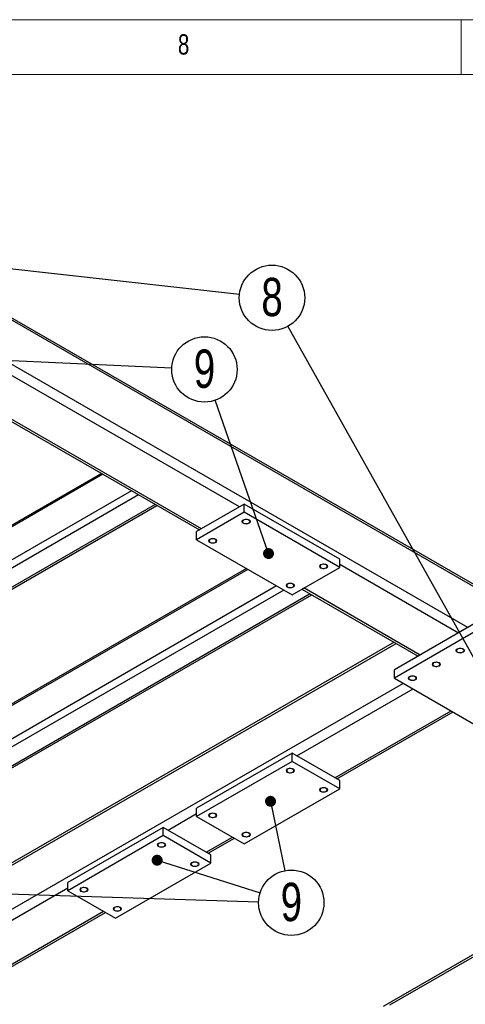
# Model space of a CAD drawing. Header units: millimetres. Extents: x 5 to 589, y 5 to 415.
# Tile 14 of 15: x 357 to 397, y 325 to 415. Entities that reach past the tile are written whole.
import ezdxf

# ---------------------------------------------------------------- set-up
doc = ezdxf.new("R2010")
doc.units = ezdxf.units.MM
doc.layers.add('NOTES', color=6, linetype='Continuous')
doc.layers.add('TRAIT-FINS', color=9, linetype='Continuous')
doc.layers.add('TRAIT-FORT', color=4, linetype='Continuous', lineweight=25)
doc.styles.add('SLDTEXTSTYLE0', font='TXT', dxfattribs={"width": 0.75})
doc.dimstyles.new('SLDDIMSTYLE5', dxfattribs={"dimtxt": 0.18, "dimasz": 1, "dimexe": 0, "dimexo": 0.0625, "dimgap": 0, "dimtad": 0, "dimtih": 1, "dimtoh": 1, "dimdec": 0, "dimrnd": 1e-09, "dimzin": 0, "dimdsep": 46, "dimtxsty": 'Standard', "dimblk1": 'DOT', "dimblk2": 'DOT', "dimsah": 1, "dimcen": 0.09, "dimadec": 0, "dimazin": 0, "dimtfac": 1, "dimtdec": 0, "dimtofl": 0, "dimtmove": 0, "dimatfit": 3, "dimldrblk": 'DOT', "dimfxl": 1, "dimfrac": 2, "dimtolj": 1, "dimtzin": 0, "dimarcsym": 0})

# ---------------------------------------------------------------- blocks, each defined once
blk = doc.blocks.new('SW_NOTE_15')
at = {"layer": 'NOTES', "color": 0}
blk.add_circle((2.979, -0.138), 2.983, dxfattribs=at)
at = {"layer": 'NOTES', "color": 0, "insert": (2.984, 1.681), "char_height": 3.5, "attachment_point": 2, "style": 'SLDTEXTSTYLE0'}
blk.add_mtext('9', dxfattribs=at)
blk = doc.blocks.new('_Dot')
at = {"color": 0, "linetype": 'ByBlock', "lineweight": -2}
blk.add_line((-0.5, 0), (-1, 0), dxfattribs=at)
at = {"color": 0, "linetype": 'ByBlock', "const_width": 0.5}
blk.add_lwpolyline([(-0.25, 0, 1), (0.25, 0, 1)], format="xyb", close=True, dxfattribs=at)
blk = doc.blocks.new('SW_NOTE_16')
at = {"layer": 'NOTES', "color": 0}
blk.add_circle((2.964, -0.331), 2.983, dxfattribs=at)
at = {"layer": 'NOTES', "color": 0, "insert": (2.969, 1.488), "char_height": 3.5, "attachment_point": 2, "style": 'SLDTEXTSTYLE0'}
blk.add_mtext('8', dxfattribs=at)
blk = doc.blocks.new('SW_NOTE_18')
at = {"layer": 'NOTES', "color": 0}
blk.add_circle((0.598, -2.922), 2.983, dxfattribs=at)
at = {"layer": 'NOTES', "color": 0, "insert": (0.603, -1.103), "char_height": 3.5, "attachment_point": 2, "style": 'SLDTEXTSTYLE0'}
blk.add_mtext('9', dxfattribs=at)

msp = doc.modelspace()

# ---------------------------------------------------------------- linework, layer by layer
at = {"lineweight": 18}
for p, q in [((589, 415), (5, 415)), ((397, 415), (397, 410)), ((584, 410), (10, 410))]:
    msp.add_line(p, q, dxfattribs=at)
at = {"layer": 'TRAIT-FINS', "lineweight": 18, "flags": 128}
for points in [[(377.1148, 369.0264), (377.0315, 369.0985), (377.0022, 369.1834), (377.0315, 369.2684), (377.1148, 369.3404), (377.2396, 369.3886), (377.3868, 369.4055), (377.534, 369.3886), (377.6588, 369.3404), (377.7421, 369.2684), (377.7714, 369.1834), (377.7421, 369.0985), (377.6588, 369.0264), (377.534, 368.9783), (377.3868, 368.9614), (377.2396, 368.9783), (377.1148, 369.0264)], [(374.0688, 367.268), (373.9855, 367.34), (373.9562, 367.425), (373.9855, 367.51), (374.0688, 367.582), (374.1936, 367.6301), (374.3408, 367.647), (374.488, 367.6301), (374.6128, 367.582), (374.6961, 367.51), (374.7254, 367.425), (374.6961, 367.34), (374.6128, 367.268), (374.488, 367.2199), (374.3408, 367.203), (374.1936, 367.2199), (374.0688, 367.268)], [(384.1859, 364.9444), (384.1025, 365.0164), (384.0732, 365.1014), (384.1025, 365.1864), (384.1859, 365.2584), (384.3107, 365.3065), (384.4579, 365.3234), (384.605, 365.3065), (384.7298, 365.2584), (384.8132, 365.1864), (384.8425, 365.1014), (384.8132, 365.0164), (384.7298, 364.9444), (384.605, 364.8963), (384.4579, 364.8794), (384.3107, 364.8963), (384.1859, 364.9444)], [(381.1399, 363.186), (381.0565, 363.258), (381.0272, 363.343), (381.0565, 363.4279), (381.1399, 363.5), (381.2647, 363.5481), (381.4119, 363.565), (381.559, 363.5481), (381.6838, 363.5), (381.7672, 363.4279), (381.7965, 363.343), (381.7672, 363.258), (381.6838, 363.186), (381.559, 363.1378), (381.4119, 363.1209), (381.2647, 363.1378), (381.1399, 363.186)], [(396.6419, 357.2513), (396.5585, 357.3233), (396.5292, 357.4083), (396.5585, 357.4933), (396.6419, 357.5653), (396.7666, 357.6134), (396.9138, 357.6303), (397.061, 357.6134), (397.1858, 357.5653), (397.2692, 357.4933), (397.2984, 357.4083), (397.2692, 357.3233), (397.1858, 357.2513), (397.061, 357.2032), (396.9138, 357.1863), (396.7666, 357.2032), (396.6419, 357.2513)], [(394.4661, 355.9953), (394.3828, 356.0673), (394.3535, 356.1523), (394.3828, 356.2373), (394.4661, 356.3093), (394.5909, 356.3574), (394.7381, 356.3743), (394.8853, 356.3574), (395.0101, 356.3093), (395.0934, 356.2373), (395.1227, 356.1523), (395.0934, 356.0673), (395.0101, 355.9953), (394.8853, 355.9472), (394.7381, 355.9303), (394.5909, 355.9472), (394.4661, 355.9953)], [(392.2904, 354.7393), (392.2071, 354.8113), (392.1778, 354.8963), (392.2071, 354.9813), (392.2904, 355.0533), (392.4152, 355.1014), (392.5624, 355.1183), (392.7096, 355.1014), (392.8344, 355.0533), (392.9177, 354.9813), (392.947, 354.8963), (392.9177, 354.8113), (392.8344, 354.7393), (392.7096, 354.6912), (392.5624, 354.6743), (392.4152, 354.6912), (392.2904, 354.7393)], [(381.1399, 346.2926), (381.0565, 346.3646), (381.0272, 346.4496), (381.0565, 346.5346), (381.1399, 346.6066), (381.2647, 346.6547), (381.4119, 346.6716), (381.559, 346.6547), (381.6838, 346.6066), (381.7672, 346.5346), (381.7965, 346.4496), (381.7672, 346.3646), (381.6838, 346.2926), (381.559, 346.2445), (381.4119, 346.2276), (381.2647, 346.2445), (381.1399, 346.2926)], [(384.1859, 344.5342), (384.1025, 344.6062), (384.0732, 344.6912), (384.1025, 344.7762), (384.1859, 344.8482), (384.3107, 344.8963), (384.4579, 344.9132), (384.605, 344.8963), (384.7298, 344.8482), (384.8132, 344.7762), (384.8425, 344.6912), (384.8132, 344.6062), (384.7298, 344.5342), (384.605, 344.4861), (384.4579, 344.4692), (384.3107, 344.4861), (384.1859, 344.5342)], [(374.0688, 342.2106), (373.9855, 342.2826), (373.9562, 342.3676), (373.9855, 342.4525), (374.0688, 342.5246), (374.1936, 342.5727), (374.3408, 342.5896), (374.488, 342.5727), (374.6128, 342.5246), (374.6961, 342.4525), (374.7254, 342.3676), (374.6961, 342.2826), (374.6128, 342.2106), (374.488, 342.1624), (374.3408, 342.1455), (374.1936, 342.1624), (374.0688, 342.2106)], [(377.1148, 340.4521), (377.0315, 340.5242), (377.0022, 340.6091), (377.0315, 340.6941), (377.1148, 340.7661), (377.2396, 340.8143), (377.3868, 340.8312), (377.534, 340.8143), (377.6588, 340.7661), (377.7421, 340.6941), (377.7714, 340.6091), (377.7421, 340.5242), (377.6588, 340.4521), (377.534, 340.404), (377.3868, 340.3871), (377.2396, 340.404), (377.1148, 340.4521)], [(369.391, 339.5101), (369.3077, 339.5822), (369.2784, 339.6671), (369.3077, 339.7521), (369.391, 339.8241), (369.5158, 339.8723), (369.663, 339.8892), (369.8102, 339.8723), (369.935, 339.8241), (370.0183, 339.7521), (370.0476, 339.6671), (370.0183, 339.5822), (369.935, 339.5101), (369.8102, 339.462), (369.663, 339.4451), (369.5158, 339.462), (369.391, 339.5101)], [(372.437, 337.7517), (372.3537, 337.8238), (372.3244, 337.9087), (372.3537, 337.9937), (372.437, 338.0657), (372.5618, 338.1139), (372.709, 338.1308), (372.8562, 338.1139), (372.981, 338.0657), (373.0643, 337.9937), (373.0936, 337.9087), (373.0643, 337.8238), (372.981, 337.7517), (372.8562, 337.7036), (372.709, 337.6867), (372.5618, 337.7036), (372.437, 337.7517)], [(362.32, 335.4281), (362.2366, 335.5001), (362.2073, 335.5851), (362.2366, 335.6701), (362.32, 335.7421), (362.4448, 335.7902), (362.5919, 335.8071), (362.7391, 335.7902), (362.8639, 335.7421), (362.9473, 335.6701), (362.9766, 335.5851), (362.9473, 335.5001), (362.8639, 335.4281), (362.7391, 335.38), (362.5919, 335.3631), (362.4448, 335.38), (362.32, 335.4281)], [(365.366, 333.6697), (365.2826, 333.7417), (365.2533, 333.8267), (365.2826, 333.9116), (365.366, 333.9837), (365.4908, 334.0318), (365.6379, 334.0487), (365.7851, 334.0318), (365.9099, 333.9837), (365.9933, 333.9116), (366.0226, 333.8267), (365.9933, 333.7417), (365.9099, 333.6697), (365.7851, 333.6215), (365.6379, 333.6046), (365.4908, 333.6215), (365.366, 333.6697)]]:
    msp.add_lwpolyline(points, dxfattribs=at)
at = {"layer": 'TRAIT-FORT', "lineweight": 25}
for p, q in [((403.186, 360.5277), (329.4667, 403.085)), ((403.441, 360.1724), (329.4667, 402.8768)), ((397.621, 359.5123), (336.8099, 394.6178)), ((501.6862, 389.4698), (389.8919, 324.9323)), ((390.5072, 325.0795), (501.6862, 389.2617)), ((376.7885, 370.5338), (355.6841, 382.7171)), ((352.2404, 380.4778), (373.1271, 368.4201)), ((373.3073, 368.5241), (352.4206, 380.5818)), ((364.3148, 373.5073), (321.3078, 348.6799)), ((364.1796, 373.5854), (321.4034, 348.8912)), ((366.9261, 371.9999), (321.3078, 345.665)), ((367.5789, 371.623), (321.6341, 345.0997)), ((369.1019, 370.7438), (323.1571, 344.2205)), ((323.3879, 344.1977), (369.237, 370.6658)), ((377.2236, 370.785), (372.8722, 368.2729)), ((377.2236, 370.0312), (377.2236, 370.785)), ((385.9265, 365.7609), (377.2236, 370.785)), ((377.2236, 370.0312), (372.8722, 367.5192)), ((385.9265, 365.0072), (377.2236, 370.0312)), ((372.8722, 367.5192), (372.8722, 368.2729)), ((372.8722, 367.5192), (381.575, 362.4952)), ((381.575, 362.4952), (385.9265, 365.0072)), ((385.9265, 365.0072), (385.9265, 365.7609)), ((396.7506, 359.0099), (385.9265, 365.2585)), ((377.5492, 364.8192), (335.4499, 340.5158)), ((377.414, 364.8973), (335.5455, 340.7271)), ((380.1605, 363.3118), (335.4499, 337.5009)), ((393.2695, 357.0002), (382.663, 363.1232)), ((380.8133, 362.9349), (335.7763, 336.9356)), ((383.244, 362.5798), (337.2993, 336.0564)), ((337.53, 336.0336), (383.3792, 362.5017)), ((382.4828, 363.0192), (393.0893, 356.8962)), ((399.0895, 360.3601), (390.9306, 355.65)), ((399.0895, 359.6063), (390.9306, 354.8963)), ((390.8958, 358.1625), (347.9212, 333.3537)), ((347.9603, 333.1681), (391.0761, 358.0584)), ((390.9306, 354.8963), (390.9306, 355.65)), ((349.4288, 329.996), (391.7463, 354.4254)), ((390.9306, 354.8963), (399.0895, 350.1862)), ((382.0102, 347.7999), (392.6167, 353.9229)), ((385.4913, 345.7903), (396.0978, 351.9133)), ((385.6715, 345.6863), (396.278, 351.8093)), ((381.575, 348.0511), (372.8722, 343.0271)), ((381.575, 347.2974), (381.575, 348.0511)), ((385.9265, 345.5391), (381.575, 348.0511)), ((381.575, 347.2974), (372.8722, 342.2734)), ((385.9265, 344.7854), (381.575, 347.2974)), ((385.9265, 344.7854), (385.9265, 345.5391)), ((377.2236, 339.7613), (385.9265, 344.7854)), ((370.2613, 341.0175), (372.8722, 342.5247)), ((372.8722, 342.2734), (372.8722, 343.0271)), ((372.8722, 342.2734), (377.2236, 339.7613)), ((369.8262, 341.2687), (361.1233, 336.2446)), ((369.8262, 340.5149), (369.8262, 341.2687)), ((374.1776, 338.7567), (369.8262, 341.2687)), ((369.8262, 340.5149), (361.1233, 335.4909)), ((374.1776, 338.0029), (369.8262, 340.5149)), ((373.7425, 339.0079), (376.1356, 340.3894)), ((373.9227, 338.9038), (376.3159, 340.2854)), ((365.4748, 332.9789), (374.1776, 338.0029)), ((374.1776, 338.0029), (374.1776, 338.7567)), ((361.1233, 335.4909), (361.1233, 336.2446)), ((350.2992, 329.4936), (361.1233, 335.7422)), ((361.1233, 335.4909), (365.4748, 332.9789)), ((353.7803, 327.4839), (364.3868, 333.6069)), ((353.9605, 327.3799), (364.567, 333.5029))]:
    msp.add_line(p, q, dxfattribs=at)
at = {"layer": 'TRAIT-FORT', "lineweight": 25, "flags": 128}
for points in [[(377.1556, 369.05), (377.234, 369.0166), (377.326, 368.998), (377.4234, 368.9959), (377.5175, 369.0104), (377.6, 369.0404), (377.6636, 369.083), (377.7026, 369.1346), (377.7135, 369.1905), (377.6954, 369.2458), (377.6498, 369.2955), (377.5809, 369.3353), (377.4948, 369.3616), (377.399, 369.372), (377.3022, 369.3657), (377.2129, 369.3432), (377.139, 369.3065), (377.0871, 369.2589), (377.0619, 369.2046), (377.0656, 369.1483), (377.0978, 369.0952), (377.1556, 369.05)], [(374.1096, 367.2916), (374.188, 367.2582), (374.28, 367.2396), (374.3774, 367.2375), (374.4715, 367.252), (374.554, 367.282), (374.6176, 367.3246), (374.6566, 367.3762), (374.6675, 367.4321), (374.6494, 367.4873), (374.6038, 367.5371), (374.5349, 367.5769), (374.4488, 367.6032), (374.353, 367.6136), (374.2562, 367.6073), (374.1669, 367.5848), (374.093, 367.5481), (374.0411, 367.5005), (374.0159, 367.4461), (374.0196, 367.3899), (374.0518, 367.3368), (374.1096, 367.2916)], [(384.2267, 364.9679), (384.3051, 364.9345), (384.3971, 364.916), (384.4945, 364.9138), (384.5886, 364.9284), (384.6711, 364.9583), (384.7347, 365.001), (384.7736, 365.0525), (384.7846, 365.1084), (384.7664, 365.1637), (384.7209, 365.2135), (384.652, 365.2532), (384.5658, 365.2795), (384.4701, 365.29), (384.3732, 365.2837), (384.2839, 365.2612), (384.2101, 365.2245), (384.1582, 365.1769), (384.133, 365.1225), (384.1366, 365.0663), (384.1688, 365.0132), (384.2267, 364.9679)], [(381.1807, 363.2095), (381.2591, 363.1761), (381.3511, 363.1575), (381.4485, 363.1554), (381.5426, 363.17), (381.6251, 363.1999), (381.6887, 363.2426), (381.7276, 363.2941), (381.7386, 363.35), (381.7204, 363.4053), (381.6749, 363.455), (381.606, 363.4948), (381.5198, 363.5211), (381.4241, 363.5316), (381.3272, 363.5253), (381.2379, 363.5028), (381.1641, 363.4661), (381.1122, 363.4184), (381.087, 363.3641), (381.0906, 363.3079), (381.1228, 363.2548), (381.1807, 363.2095)], [(396.6826, 357.2749), (396.7611, 357.2415), (396.853, 357.2229), (396.9504, 357.2208), (397.0446, 357.2353), (397.1271, 357.2653), (397.1906, 357.3079), (397.2296, 357.3595), (397.2405, 357.4154), (397.2224, 357.4706), (397.1769, 357.5204), (397.108, 357.5602), (397.0218, 357.5865), (396.926, 357.5969), (396.8292, 357.5906), (396.7399, 357.5681), (396.666, 357.5314), (396.6142, 357.4838), (396.5889, 357.4294), (396.5926, 357.3732), (396.6248, 357.3201), (396.6826, 357.2749)], [(394.5069, 356.0188), (394.5853, 355.9854), (394.6773, 355.9669), (394.7747, 355.9648), (394.8688, 355.9793), (394.9514, 356.0093), (395.0149, 356.0519), (395.0539, 356.1035), (395.0648, 356.1594), (395.0467, 356.2146), (395.0011, 356.2644), (394.9322, 356.3042), (394.8461, 356.3304), (394.7503, 356.3409), (394.6535, 356.3346), (394.5642, 356.3121), (394.4903, 356.2754), (394.4385, 356.2278), (394.4132, 356.1734), (394.4169, 356.1172), (394.4491, 356.0641), (394.5069, 356.0188)], [(392.3312, 354.7628), (392.4096, 354.7294), (392.5016, 354.7109), (392.599, 354.7087), (392.6931, 354.7233), (392.7756, 354.7532), (392.8392, 354.7959), (392.8782, 354.8474), (392.8891, 354.9033), (392.871, 354.9586), (392.8254, 355.0084), (392.7565, 355.0481), (392.6704, 355.0744), (392.5746, 355.0849), (392.4778, 355.0786), (392.3885, 355.0561), (392.3146, 355.0194), (392.2627, 354.9718), (392.2375, 354.9174), (392.2412, 354.8612), (392.2734, 354.8081), (392.3312, 354.7628)], [(381.1807, 346.3162), (381.2591, 346.2827), (381.3511, 346.2642), (381.4485, 346.2621), (381.5426, 346.2766), (381.6251, 346.3066), (381.6887, 346.3492), (381.7276, 346.4008), (381.7386, 346.4567), (381.7204, 346.5119), (381.6749, 346.5617), (381.606, 346.6015), (381.5198, 346.6277), (381.4241, 346.6382), (381.3272, 346.6319), (381.2379, 346.6094), (381.1641, 346.5727), (381.1122, 346.5251), (381.087, 346.4707), (381.0906, 346.4145), (381.1228, 346.3614), (381.1807, 346.3162)], [(384.2267, 344.5577), (384.3051, 344.5243), (384.3971, 344.5057), (384.4945, 344.5036), (384.5886, 344.5182), (384.6711, 344.5481), (384.7347, 344.5908), (384.7736, 344.6423), (384.7846, 344.6982), (384.7664, 344.7535), (384.7209, 344.8033), (384.652, 344.843), (384.5658, 344.8693), (384.4701, 344.8798), (384.3732, 344.8735), (384.2839, 344.851), (384.2101, 344.8143), (384.1582, 344.7667), (384.133, 344.7123), (384.1366, 344.6561), (384.1688, 344.603), (384.2267, 344.5577)], [(374.1096, 342.2341), (374.188, 342.2007), (374.28, 342.1821), (374.3774, 342.18), (374.4715, 342.1946), (374.554, 342.2245), (374.6176, 342.2672), (374.6566, 342.3187), (374.6675, 342.3746), (374.6494, 342.4299), (374.6038, 342.4796), (374.5349, 342.5194), (374.4488, 342.5457), (374.353, 342.5562), (374.2562, 342.5499), (374.1669, 342.5274), (374.093, 342.4907), (374.0411, 342.443), (374.0159, 342.3887), (374.0196, 342.3325), (374.0518, 342.2794), (374.1096, 342.2341)], [(377.1556, 340.4757), (377.234, 340.4423), (377.326, 340.4237), (377.4234, 340.4216), (377.5175, 340.4362), (377.6, 340.4661), (377.6636, 340.5087), (377.7026, 340.5603), (377.7135, 340.6162), (377.6954, 340.6715), (377.6498, 340.7212), (377.5809, 340.761), (377.4948, 340.7873), (377.399, 340.7977), (377.3022, 340.7914), (377.2129, 340.7689), (377.139, 340.7323), (377.0871, 340.6846), (377.0619, 340.6303), (377.0656, 340.5741), (377.0978, 340.521), (377.1556, 340.4757)], [(369.4318, 339.5337), (369.5102, 339.5003), (369.6022, 339.4817), (369.6996, 339.4796), (369.7937, 339.4942), (369.8763, 339.5241), (369.9398, 339.5667), (369.9788, 339.6183), (369.9897, 339.6742), (369.9716, 339.7295), (369.9261, 339.7792), (369.8571, 339.819), (369.771, 339.8453), (369.6752, 339.8557), (369.5784, 339.8494), (369.4891, 339.8269), (369.4152, 339.7902), (369.3634, 339.7426), (369.3381, 339.6883), (369.3418, 339.6321), (369.374, 339.579), (369.4318, 339.5337)], [(372.4778, 337.7753), (372.5562, 337.7419), (372.6482, 337.7233), (372.7456, 337.7212), (372.8397, 337.7357), (372.9223, 337.7657), (372.9858, 337.8083), (373.0248, 337.8599), (373.0357, 337.9158), (373.0176, 337.9711), (372.972, 338.0208), (372.9031, 338.0606), (372.817, 338.0869), (372.7212, 338.0973), (372.6244, 338.091), (372.5351, 338.0685), (372.4612, 338.0318), (372.4094, 337.9842), (372.3841, 337.9299), (372.3878, 337.8736), (372.42, 337.8205), (372.4778, 337.7753)], [(362.3608, 335.4516), (362.4392, 335.4182), (362.5312, 335.3997), (362.6285, 335.3976), (362.7227, 335.4121), (362.8052, 335.442), (362.8688, 335.4847), (362.9077, 335.5363), (362.9186, 335.5922), (362.9005, 335.6474), (362.855, 335.6972), (362.7861, 335.7369), (362.6999, 335.7632), (362.6042, 335.7737), (362.5073, 335.7674), (362.418, 335.7449), (362.3441, 335.7082), (362.2923, 335.6606), (362.2671, 335.6062), (362.2707, 335.55), (362.3029, 335.4969), (362.3608, 335.4516)], [(365.4068, 333.6932), (365.4852, 333.6598), (365.5772, 333.6412), (365.6745, 333.6391), (365.7687, 333.6537), (365.8512, 333.6836), (365.9148, 333.7263), (365.9537, 333.7778), (365.9646, 333.8337), (365.9465, 333.889), (365.901, 333.9388), (365.8321, 333.9785), (365.7459, 334.0048), (365.6502, 334.0153), (365.5533, 334.009), (365.464, 333.9865), (365.3901, 333.9498), (365.3383, 333.9022), (365.3131, 333.8478), (365.3167, 333.7916), (365.3489, 333.7385), (365.4068, 333.6932)]]:
    msp.add_lwpolyline(points, dxfattribs=at)

# ---------------------------------------------------------------- block references
at = {"layer": 'NOTES'}
for name, p in [('SW_NOTE_16', (376.7842, 389.9446)), ('SW_NOTE_15', (370.6055, 383.2106)), ('SW_NOTE_18', (380.911, 337.3157))]:
    msp.add_blockref(name, p, dxfattribs=at)

# ---------------------------------------------------------------- texts
at = {"layer": 'NOTES', "insert": (371.1667, 413.668), "char_height": 1.8521, "attachment_point": 1, "style": 'SLDTEXTSTYLE0'}
msp.add_mtext('8', dxfattribs=at)

# ---------------------------------------------------------------- leaders
at = {"layer": 'NOTES'}
for points in [[(329.667, 395.2019), (376.7842, 389.9446)], [(399.001, 355.223), (381.2054, 387.0113)], [(350.0758, 384.1588), (370.6055, 383.2106)], [(379.4309, 366.2661), (374.5648, 380.2559)], [(379.6133, 343.6516), (380.911, 337.3157)], [(369.2687, 338.2715), (378.6661, 335.2945)], [(330.0066, 336.0249), (378.5283, 334.4882)]]:
    msp.add_leader(points, dimstyle='SLDDIMSTYLE5', dxfattribs=at)

doc.saveas('drawing.dxf')
